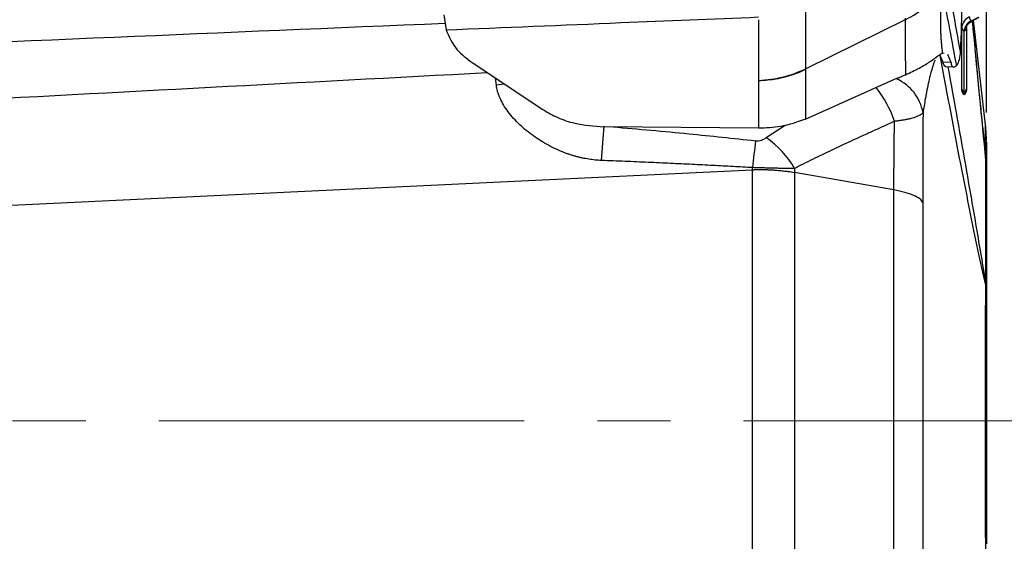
# Model space of a CAD drawing. Header units: millimetres. Extents: x 0 to 594, y 0 to 420.
# Tile 21 of 45: x 264 to 298, y 255 to 273. Entities that reach past the tile are written whole.
import ezdxf

# ---------------------------------------------------------------- set-up
doc = ezdxf.new("R2010")
doc.units = ezdxf.units.MM
doc.linetypes.add('CENTERX2', pattern=[20.32, 12.7, -2.54, 2.54, -2.54])
doc.layers.add('SLD-0', color=7, linetype='Continuous')
doc.styles.add('SLDTEXTSTYLE0', font='TXT', dxfattribs={"width": 0.75})
doc.dimstyles.new('SLDDIMSTYLE1', dxfattribs={"dimtxt": 3.5, "dimasz": 3.2, "dimexe": 0, "dimexo": 0.0625, "dimgap": 0.875, "dimtad": 1, "dimdec": 1, "dimlfac": 3, "dimrnd": 1e-09, "dimzin": 12, "dimdsep": 46, "dimtxsty": 'SLDTEXTSTYLE0', "dimsah": 1, "dimcen": 0.09, "dimadec": 0, "dimazin": 3, "dimtfac": 1, "dimtdec": 1, "dimtofl": 0, "dimtmove": 0, "dimatfit": 3, "dimfxl": 1, "dimfrac": 2, "dimtolj": 1, "dimtzin": 12, "dimarcsym": 0})
doc.dimstyles.new('SLDDIMSTYLE3', dxfattribs={"dimtxt": 3.5, "dimasz": 3.2, "dimexe": 0, "dimexo": 0.0625, "dimgap": 0.875, "dimtad": 1, "dimdec": 1, "dimlfac": 3, "dimrnd": 1e-09, "dimzin": 4, "dimdsep": 46, "dimtxsty": 'SLDTEXTSTYLE0', "dimsah": 1, "dimcen": 0.09, "dimadec": 0, "dimazin": 1, "dimtfac": 1, "dimtdec": 1, "dimtofl": 0, "dimtmove": 0, "dimatfit": 3, "dimfxl": 1, "dimfrac": 2, "dimtolj": 1, "dimtzin": 12, "dimarcsym": 0})

# ---------------------------------------------------------------- blocks, each defined once
blk = doc.blocks.new('_D_4')
at = {"layer": 'SLD-0', "color": 7, "transparency": 16777216}
for p, q in [((260.234, 349.441), (259.167, 349.441)), ((259.167, 349.441), (259.167, 343.885)), ((269.285, 349.441), (270.351, 349.441)), ((270.351, 349.441), (270.351, 343.885)), ((259.167, 343.885), (260.234, 343.885)), ((270.351, 343.885), (269.285, 343.885)), ((232.009, 309.733), (232.009, 339.648)), ((297.509, 269.702), (297.509, 339.648)), ((232.009, 338.648), (297.509, 338.648))]:
    blk.add_line(p, q, dxfattribs=at)
for points in [[(232.009, 338.648), (235.209, 338.098), (235.209, 339.198)], [(297.509, 338.648), (294.309, 339.198), (294.309, 338.098)]]:
    blk.add_solid(points, dxfattribs=at)
at = {"layer": 'SLD-0', "color": 7, "transparency": 16777216, "char_height": 3.5, "attachment_point": 1, "style": 'SLDTEXTSTYLE0'}
for s, insert in [('7.74', (260.234, 348.396)), ('196.5', (258.94, 343.16))]:
    blk.add_mtext(s, dxfattribs=dict(at, insert=insert))
blk = doc.blocks.new('_D_6')
at = {"layer": 'SLD-0', "color": 7, "transparency": 16777216}
for p, q in [((234.809, 303.822), (315.277, 303.822)), ((314.277, 303.822), (314.277, 214.155)), ((302.454, 264.807), (302.454, 265.874)), ((302.454, 265.874), (308.01, 265.874)), ((308.01, 265.874), (308.01, 264.807)), ((302.454, 253.17), (302.454, 252.103)), ((308.01, 252.103), (308.01, 253.17)), ((302.454, 252.103), (308.01, 252.103)), ((234.809, 214.155), (315.277, 214.155))]:
    blk.add_line(p, q, dxfattribs=at)
for points in [[(314.277, 303.822), (313.727, 300.622), (314.827, 300.622)], [(314.277, 214.155), (314.827, 217.355), (313.727, 217.355)]]:
    blk.add_solid(points, dxfattribs=at)
at = {"layer": 'SLD-0', "color": 7, "transparency": 16777216, "char_height": 3.5, "attachment_point": 1, "rotation": 90, "style": 'SLDTEXTSTYLE0'}
for s, insert in [('269.0', (309.766, 255.809)), ('10.59', (303.498, 253.17)), ('%%c', (309.766, 250.531))]:
    blk.add_mtext(s, dxfattribs=dict(at, insert=insert))

msp = doc.modelspace()

# ---------------------------------------------------------------- linework, layer by layer
at = {"color": 7, "linetype": 'Continuous', "lineweight": 25}
for p, q in [((278.659, 273.101), (278.733, 272.576)), ((291.229, 271.22), (291.229, 273.332)), ((296.97, 272.877), (297.233, 273.014)), ((296.998, 272.878), (297.261, 273.016)), ((289.592, 272.931), (289.592, 270.819)), ((294.685, 272.93), (291.229, 271.22)), ((297.477, 269.273), (297.058, 272.91)), ((296.651, 270.522), (296.651, 272.647)), ((296.734, 270.42), (296.734, 272.545)), ((296.818, 272.647), (296.818, 270.522)), ((295.994, 271.464), (295.894, 271.716)), ((295.988, 271.777), (296.047, 271.761)), ((296.153, 271.734), (296.27, 271.451)), ((279.641, 271.437), (282.101, 269.804)), ((295.994, 271.464), (296.27, 271.451)), ((296.379, 271.282), (296.466, 271.33)), ((291.227, 271.206), (291.229, 271.22)), ((291.229, 269.477), (291.229, 271.208)), ((296.379, 271.282), (296.103, 271.295)), ((280.482, 270.651), (280.451, 270.899)), ((280.769, 270.689), (280.482, 270.651)), ((289.592, 270.811), (289.592, 269.157)), ((294.413, 270.896), (291.229, 269.477)), ((296.651, 270.473), (296.651, 270.522)), ((296.734, 270.329), (296.734, 270.42)), ((296.818, 270.522), (296.818, 270.473)), ((289.856, 268.831), (290.518, 269.266)), ((297.402, 268.998), (297.358, 269.458)), ((289.592, 269.157), (284.22, 269.208)), ((297.378, 269.227), (297.461, 268.366)), ((297.461, 268.363), (297.492, 268.049)), ((289.373, 267.703), (238.643, 265.287)), ((289.376, 250.272), (289.376, 267.706)), ((290.839, 267.623), (290.839, 250.354)), ((294.293, 267.012), (290.839, 267.623))]:
    msp.add_line(p, q, dxfattribs=at)
at = {"color": 7, "linetype": 'Continuous', "lineweight": 25, "flags": 128}
msp.add_lwpolyline([(294.684, 272.98), (294.684, 272.952), (294.685, 272.93)], dxfattribs=at)
at = {"color": 7, "linetype": 'Continuous', "lineweight": 25}
for centre, radius, start, end in [((293.682, 275.164), 2.448, 294.1772, 336.1786), ((297.098, 272.615), 0.448, 113.3219, 175.8214), ((297.231, 273.046), 0.311, 183.7466, 213.0433), ((297.125, 272.517), 0.392, 113.3219, 175.8214), ((296.982, 272.912), 0.0376, 251.9702, 295.4662), ((296.769, 272.658), 0.118, 185.3927, 253.0703), ((296.7, 272.658), 0.118, 286.9297, 354.6073), ((293.713, 269.397), 1.623, 10.9648, 64.8493), ((290.569, 268.134), 3.953, 18.6487, 38.0419), ((296.769, 270.533), 0.118, 185.3927, 253.0703), ((296.818, 270.473), 0.167, 180, 240), ((296.7, 270.533), 0.118, 286.9297, 354.6073), ((296.651, 270.473), 0.167, 300, 0), ((176.013, 277.245), 108.509, 355.13225, 355.76578), ((403.347, 254.976), 114.686, 173.11516, 173.58587), ((287.943, 266.081), 3.35, 30.0671, 55.1815), ((296.725, 268.032), 0.767, 0.4589, 1.2852), ((296.951, 268.041), 0.541, 359.5117, 0.4883), ((295.181, 263.714), 2.311, 359.6638, 359.8777), ((295.078, 263.704), 2.415, 359.8955, 0.1045)]:
    msp.add_arc(centre, radius, start, end, dxfattribs=at)
for points, knots in [([(296.691, 276.839), (296.692, 276.383), (296.698, 274.708), (296.645, 273.036), (296.606, 271.819)], [0, 0, 0, 0, 0.272354, 1, 1, 1, 1]), ([(296.606, 271.819), (296.495, 272.444), (296.296, 273.558), (296.097, 274.669), (296.009, 275.158)], [0, 0, 0, 0, 0.56, 1, 1, 1, 1]), ([(295.922, 274.225), (296.023, 273.684), (296.204, 272.717), (296.386, 271.754), (296.466, 271.33)], [0, 0, 0, 0, 0.56, 1, 1, 1, 1]), ([(295.933, 272.312), (295.933, 272.322), (295.932, 272.34), (295.932, 272.373), (295.931, 272.422), (295.929, 272.509), (295.927, 272.666), (295.925, 272.952), (295.923, 273.468), (295.922, 273.899), (295.922, 274.175)], [0, 0, 0, 0, 0.017042, 0.030444, 0.0544, 0.097252, 0.173998, 0.311683, 0.55852, 1, 1, 1, 1]), ([(278.733, 272.576), (280.759, 272.66), (284.377, 272.81), (287.995, 272.958), (289.587, 273.024)], [0, 0, 0, 0, 0.559897, 1, 1, 1, 1]), ([(278.702, 272.797), (271.032, 272.476), (257.679, 271.917), (244.326, 271.331), (238.643, 271.081)], [0, 0, 0, 0, 0.574382, 1, 1, 1, 1]), ([(294.685, 272.93), (294.686, 272.573), (294.688, 271.935), (294.693, 271.298), (294.696, 271.017)], [0, 0, 0, 0, 0.56, 1, 1, 1, 1]), ([(296.818, 272.647), (296.819, 272.663), (296.823, 272.709), (296.868, 272.793), (296.955, 272.85), (296.998, 272.878)], [0, 0, 0, 0, 0.218655, 0.620118, 1, 1, 1, 1]), ([(297.492, 268.038), (297.349, 269.518), (297.194, 271.119), (297.04, 272.749), (297.028, 272.872)], [0, 0, 0, 0, 0.924747, 1, 1, 1, 1]), ([(297.358, 269.458), (297.333, 269.709), (297.277, 270.294), (297.198, 271.125), (297.112, 272.018), (297.058, 272.588), (297.029, 272.885), (297.029, 272.894)], [0, 0, 0, 0, 0.21795, 0.506097, 0.74261, 0.991583, 1, 1, 1, 1]), ([(278.733, 272.576), (278.839, 272.335), (279.027, 271.905), (279.453, 271.58), (279.641, 271.437)], [0, 0, 0, 0, 0.559904, 1, 1, 1, 1]), ([(295.988, 271.777), (295.978, 271.879), (295.963, 272.026), (295.946, 272.188), (295.939, 272.257), (295.935, 272.291), (295.934, 272.305), (295.933, 272.312)], [0, 0, 0, 0, 0.561706, 0.807506, 0.915373, 0.962778, 1, 1, 1, 1]), ([(294.696, 271.017), (294.861, 271.093), (295.193, 271.246), (295.57, 271.487), (295.846, 271.69), (295.94, 271.747), (295.988, 271.777)], [0, 0, 0, 0, 0.249155, 0.499198, 0.748208, 1, 1, 1, 1]), ([(297.492, 263.7), (297.4, 264.103), (297.218, 264.907), (296.937, 266.294), (296.494, 268.528), (296.154, 270.346), (295.902, 271.694)], [0, 0, 0, 0, 0.171457, 0.341916, 0.512349, 1, 1, 1, 1]), ([(296.466, 271.33), (296.499, 271.374), (296.564, 271.463), (296.59, 271.659), (296.603, 271.758)], [0, 0, 0, 0, 0.498765, 1, 1, 1, 1]), ([(296.603, 271.758), (296.604, 271.769), (296.605, 271.79), (296.606, 271.81), (296.606, 271.819)], [0, 0, 0, 0, 0.560292, 1, 1, 1, 1]), ([(295.722, 271.522), (295.715, 271.507), (295.702, 271.476), (295.683, 271.426), (295.665, 271.373), (295.642, 271.302), (295.614, 271.211), (295.577, 271.077), (295.529, 270.887), (295.472, 270.632), (295.423, 270.384), (295.38, 270.148), (295.344, 269.939), (295.319, 269.782), (295.307, 269.706)], [0, 0, 0, 0, 0.0296068, 0.0604189, 0.0924071, 0.125532, 0.184233, 0.2505037, 0.3510598, 0.5002266, 0.6667449, 0.7500299, 0.8784771, 1, 1, 1, 1]), ([(296.103, 271.295), (296.08, 271.304), (296.035, 271.321), (296.007, 271.418), (295.994, 271.464)], [0, 0, 0, 0, 0.526287, 1, 1, 1, 1]), ([(296.27, 271.451), (296.283, 271.405), (296.311, 271.307), (296.355, 271.29), (296.379, 271.282)], [0, 0, 0, 0, 0.473659, 1, 1, 1, 1]), ([(238.643, 268.855), (246.075, 269.264), (259.915, 270.026), (273.755, 270.754), (280.162, 271.091)], [0, 0, 0, 0, 0.537056, 1, 1, 1, 1]), ([(289.592, 270.811), (289.806, 270.828), (290.189, 270.857), (290.668, 270.98), (290.996, 271.098), (291.163, 271.176), (291.227, 271.206)], [0, 0, 0, 0, 0.368314, 0.657838, 0.868433, 1, 1, 1, 1]), ([(294.413, 270.896), (294.466, 270.919), (294.56, 270.961), (294.654, 271), (294.696, 271.017)], [0, 0, 0, 0, 0.559915, 1, 1, 1, 1]), ([(296.173, 271.292), (296.388, 270.085), (296.715, 268.247), (297.155, 265.722), (297.38, 264.38), (297.492, 263.709)], [0, 0, 0, 0, 0.488842, 0.744418, 1, 1, 1, 1]), ([(284.131, 268.038), (284.095, 268.04), (284.022, 268.043), (283.912, 268.052), (283.803, 268.065), (283.693, 268.08), (283.583, 268.099), (283.474, 268.121), (283.364, 268.146), (283.253, 268.175), (283.143, 268.206), (283.033, 268.241), (282.863, 268.3), (282.636, 268.391), (282.357, 268.525), (282.087, 268.676), (281.828, 268.845), (281.581, 269.027), (281.347, 269.227), (281.132, 269.438), (280.935, 269.666), (280.767, 269.901), (280.656, 270.099), (280.589, 270.249), (280.55, 270.352), (280.519, 270.453), (280.495, 270.553), (280.487, 270.619), (280.482, 270.651)], [0, 0, 0, 0, 0.022127, 0.04432, 0.066598, 0.088979, 0.111482, 0.134125, 0.156926, 0.179903, 0.203075, 0.226459, 0.250071, 0.311986, 0.374787, 0.437448, 0.499833, 0.562986, 0.624461, 0.688452, 0.749592, 0.813341, 0.873865, 0.899903, 0.925455, 0.950601, 0.975421, 1, 1, 1, 1]), ([(289.592, 270.819), (289.592, 270.818), (289.592, 270.815), (289.592, 270.812), (289.592, 270.811)], [0, 0, 0, 0, 0.56, 1, 1, 1, 1]), ([(282.101, 269.804), (282.267, 269.708), (282.6, 269.513), (283.309, 269.276), (283.876, 269.234), (284.22, 269.208)], [0, 0, 0, 0, 0.278316, 0.561132, 1, 1, 1, 1]), ([(295.307, 269.706), (295.303, 269.7), (295.295, 269.688), (295.28, 269.671), (295.265, 269.657), (295.25, 269.644), (295.235, 269.633), (295.222, 269.624), (295.211, 269.617), (295.202, 269.612), (295.168, 269.592), (295.103, 269.561), (294.996, 269.524), (294.889, 269.494), (294.784, 269.47), (294.672, 269.448), (294.556, 269.429), (294.438, 269.412), (294.356, 269.403), (294.315, 269.398)], [0, 0, 0, 0, 0.044881, 0.085654, 0.122212, 0.15447, 0.18236, 0.205831, 0.224841, 0.239363, 0.249376, 0.382796, 0.49995, 0.590399, 0.678241, 0.763268, 0.845315, 0.924255, 1, 1, 1, 1]), ([(295.307, 269.706), (295.306, 269.656), (295.306, 269.554), (295.305, 269.401), (295.304, 269.244), (295.303, 269.085), (295.302, 268.846), (295.301, 268.531), (295.3, 268.14), (295.299, 267.749), (295.299, 267.397), (295.298, 267.089), (295.298, 266.829), (295.298, 266.662), (295.298, 266.58)], [0, 0, 0, 0, 0.0480341, 0.0969876, 0.1468428, 0.1975809, 0.2491819, 0.3741556, 0.4975916, 0.6215765, 0.7475901, 0.8355296, 0.9196541, 1, 1, 1, 1]), ([(291.229, 269.477), (290.944, 269.373), (290.434, 269.187), (289.849, 269.166), (289.592, 269.157)], [0, 0, 0, 0, 0.559903, 1, 1, 1, 1]), ([(294.315, 269.398), (294.187, 269.34), (293.935, 269.225), (293.566, 269.057), (293.212, 268.895), (292.874, 268.739), (292.526, 268.577), (292.169, 268.41), (291.807, 268.238), (291.466, 268.073), (291.146, 267.915), (290.942, 267.81), (290.843, 267.759)], [0, 0, 0, 0, 0.107966, 0.211937, 0.311932, 0.407956, 0.500026, 0.61032, 0.715397, 0.815312, 0.910144, 1, 1, 1, 1]), ([(294.293, 267.012), (294.293, 267.062), (294.294, 267.162), (294.295, 267.312), (294.296, 267.461), (294.297, 267.608), (294.298, 267.754), (294.299, 267.898), (294.3, 268.042), (294.301, 268.183), (294.302, 268.324), (294.304, 268.463), (294.305, 268.601), (294.307, 268.737), (294.308, 268.872), (294.31, 269.006), (294.312, 269.138), (294.313, 269.269), (294.315, 269.355), (294.315, 269.398)], [0, 0, 0, 0, 0.0648231, 0.1287289, 0.1917593, 0.2539532, 0.3153471, 0.3759751, 0.435871, 0.4950639, 0.5535784, 0.6114377, 0.6686635, 0.7252759, 0.7813054, 0.8367854, 0.8917105, 0.9460877, 1, 1, 1, 1]), ([(297.492, 268.049), (297.489, 268.151), (297.484, 268.357), (297.48, 268.603), (297.477, 268.814), (297.477, 269.037), (297.477, 269.211), (297.477, 269.298), (297.477, 269.273), (297.477, 269.273)], [0, 0, 0, 0, 0.1219442, 0.2460768, 0.3695942, 0.4939975, 0.7467219, 0.9991628, 1, 1, 1, 1]), ([(297.509, 268.702), (297.508, 268.797), (297.505, 268.988), (297.486, 269.178), (297.477, 269.273)], [0, 0, 0, 0, 0.5, 1, 1, 1, 1]), ([(284.54, 269.205), (285.419, 269.128), (287.07, 268.982), (288.718, 268.806), (289.489, 268.724)], [0, 0, 0, 0, 0.5321416, 1, 1, 1, 1]), ([(289.489, 268.724), (289.524, 268.72), (289.559, 268.72), (289.629, 268.727), (289.662, 268.735), (289.724, 268.755), (289.754, 268.768), (289.808, 268.797), (289.833, 268.814), (289.856, 268.831)], [0, 0, 0, 0, 0.25, 0.25, 0.5, 0.5, 0.75, 0.75, 1, 1, 1, 1]), ([(297.509, 268.685), (297.509, 268.688), (297.509, 268.698), (297.509, 268.568), (297.509, 268.25), (297.509, 267.887), (297.509, 267.664)], [0, 0, 0, 0, 0.11979, 0.367197, 0.613181, 1, 1, 1, 1]), ([(289.38, 267.788), (289.155, 267.801), (288.697, 267.826), (287.998, 267.863), (287.273, 267.899), (286.524, 267.935), (285.749, 267.97), (284.948, 268.004), (284.406, 268.027), (284.131, 268.038)], [0, 0, 0, 0, 0.128447, 0.26171, 0.399781, 0.542654, 0.690321, 0.842772, 1, 1, 1, 1]), ([(297.492, 263.709), (297.492, 264.627), (297.492, 265.472), (297.492, 266.937), (297.492, 267.557), (297.492, 268.037)], [0, 0, 0, 0, 0.5, 0.5, 1, 1, 1, 1]), ([(289.376, 267.706), (289.377, 267.707), (289.38, 267.709), (289.388, 267.711), (289.399, 267.713), (289.413, 267.715), (289.43, 267.717), (289.451, 267.719), (289.474, 267.72), (289.501, 267.721), (289.531, 267.722), (289.565, 267.723), (289.602, 267.724), (289.641, 267.724), (289.685, 267.724), (289.731, 267.723), (289.781, 267.722), (289.833, 267.72), (289.889, 267.718), (289.948, 267.716), (290.01, 267.713), (290.074, 267.709), (290.179, 267.702), (290.322, 267.69), (290.481, 267.673), (290.617, 267.656), (290.73, 267.64), (290.802, 267.629), (290.839, 267.623)], [0, 0, 0, 0, 0.003237, 0.0083, 0.015332, 0.024387, 0.035492, 0.048664, 0.063916, 0.081258, 0.100702, 0.122257, 0.14593, 0.171732, 0.199669, 0.229747, 0.261973, 0.296349, 0.332879, 0.37156, 0.41239, 0.455363, 0.500467, 0.621783, 0.748927, 0.833059, 0.916782, 1, 1, 1, 1]), ([(290.843, 267.759), (290.818, 267.759), (290.768, 267.759), (290.691, 267.759), (290.614, 267.759), (290.536, 267.76), (290.458, 267.761), (290.38, 267.762), (290.302, 267.763), (290.224, 267.764), (290.123, 267.767), (289.996, 267.77), (289.843, 267.774), (289.688, 267.778), (289.534, 267.783), (289.431, 267.786), (289.38, 267.788)], [0, 0, 0, 0, 0.058646, 0.116597, 0.173816, 0.230267, 0.285917, 0.340736, 0.394694, 0.447763, 0.499921, 0.601012, 0.70172, 0.801889, 0.901365, 1, 1, 1, 1]), ([(297.509, 267.664), (297.509, 267.434), (297.509, 267.172), (297.509, 266.734), (297.509, 266.581), (297.509, 266.259), (297.509, 266.09), (297.509, 265.562), (297.509, 265.185), (297.509, 264.382), (297.509, 263.961), (297.509, 263.519)], [0, 0, 0, 0, 0.25, 0.25, 0.375, 0.375, 0.5, 0.5, 0.75, 0.75, 1, 1, 1, 1]), ([(294.293, 250.965), (294.293, 252.272), (294.293, 253.601), (294.293, 256.283), (294.293, 257.636), (294.293, 260.341), (294.293, 261.694), (294.293, 264.376), (294.293, 265.706), (294.293, 267.012)], [0, 0, 0, 0, 0.25, 0.25, 0.5, 0.5, 0.75, 0.75, 1, 1, 1, 1]), ([(295.298, 266.58), (295.28, 266.622), (295.244, 266.664), (295.136, 266.747), (295.065, 266.787), (294.889, 266.862), (294.785, 266.897), (294.554, 266.96), (294.427, 266.988), (294.293, 267.012)], [0, 0, 0, 0, 0.25, 0.25, 0.5, 0.5, 0.75, 0.75, 1, 1, 1, 1]), ([(295.298, 266.58), (295.298, 265.28), (295.298, 264.008), (295.298, 261.486), (295.298, 260.236), (295.298, 257.736), (295.298, 256.485), (295.298, 254.594), (295.298, 253.96), (295.298, 252.684), (295.298, 252.041), (295.298, 251.391)], [0, 0, 0, 0, 0.25, 0.25, 0.5, 0.5, 0.75, 0.75, 0.875, 0.875, 1, 1, 1, 1]), ([(297.487, 254.541), (297.487, 254.57), (297.486, 254.659), (297.484, 254.838), (297.481, 255.169), (297.478, 255.629), (297.477, 256.101), (297.477, 256.483), (297.477, 256.772), (297.477, 257.063), (297.477, 257.455), (297.477, 258.147), (297.477, 258.944), (297.477, 259.738), (297.477, 260.528), (297.477, 261.155), (297.477, 261.637), (297.477, 261.83), (297.477, 262.173), (297.479, 262.547), (297.482, 262.911), (297.484, 263.113), (297.485, 263.246), (297.486, 263.334), (297.487, 263.411), (297.487, 263.477), (297.488, 263.51), (297.489, 263.542), (297.49, 263.584), (297.491, 263.626), (297.492, 263.668), (297.492, 263.69), (297.492, 263.7)], [0, 0, 0, 0, 0.010549, 0.031653, 0.063196, 0.125736, 0.187869, 0.218899, 0.249947, 0.281038, 0.312197, 0.374827, 0.500064, 0.56226, 0.624428, 0.749465, 0.762061, 0.780925, 0.81227, 0.874694, 0.905879, 0.9371, 0.944916, 0.952738, 0.968394, 0.972309, 0.976234, 0.98018, 0.984147, 0.992098, 0.996099, 1, 1, 1, 1]), ([(297.509, 263.519), (297.509, 263.476), (297.509, 263.431), (297.509, 263.341), (297.509, 263.297), (297.509, 263.165), (297.509, 263.077), (297.509, 262.812), (297.509, 262.633), (297.509, 262.274), (297.509, 262.093), (297.509, 261.728), (297.509, 261.545), (297.509, 260.62), (297.509, 259.873), (297.509, 258.931), (297.509, 258.742), (297.509, 258.363), (297.509, 258.172), (297.509, 257.604), (297.509, 257.232), (297.509, 256.681), (297.509, 256.498), (297.509, 256.136), (297.509, 255.956), (297.509, 255.418), (297.509, 255.064), (297.509, 254.714)], [0, 0, 0, 0, 0.015625, 0.015625, 0.03125, 0.03125, 0.0625, 0.0625, 0.125, 0.125, 0.1875, 0.1875, 0.25, 0.25, 0.5, 0.5, 0.5625, 0.5625, 0.625, 0.625, 0.75, 0.75, 0.8125, 0.8125, 0.875, 0.875, 1, 1, 1, 1])]:
    msp.add_open_spline(points, degree=3, knots=knots, dxfattribs=at)
for points in [[(289.592, 270.819), (289.885, 270.846), (290.47, 270.899), (290.976, 271.113), (291.229, 271.22)], [(297.492, 268.049), (297.492, 268.048), (297.492, 268.047), (297.492, 268.046)], [(297.492, 268.046), (297.504, 267.919), (297.509, 267.792), (297.509, 267.664)], [(297.492, 268.037), (297.492, 268.037), (297.492, 268.037), (297.492, 268.038)], [(297.509, 267.664), (297.509, 267.789), (297.504, 267.913), (297.492, 268.037)], [(289.373, 267.703), (289.376, 267.731), (289.378, 267.76), (289.38, 267.788)], [(289.376, 267.706), (289.375, 267.705), (289.374, 267.704), (289.373, 267.703)], [(290.843, 267.759), (290.841, 267.714), (290.84, 267.668), (290.839, 267.623)], [(297.492, 263.709), (297.492, 263.709), (297.492, 263.709), (297.492, 263.709)], [(297.509, 263.519), (297.509, 263.583), (297.504, 263.646), (297.492, 263.709)], [(297.492, 263.7), (297.492, 263.7), (297.492, 263.7), (297.492, 263.7)], [(297.509, 263.519), (297.509, 263.579), (297.504, 263.64), (297.492, 263.7)]]:
    msp.add_open_spline(points, degree=3, dxfattribs=at)
at = {"layer": 'SLD-0', "color": 7, "linetype": 'CENTERX2', "lineweight": 18}
msp.add_line((228.112, 258.989), (304.121, 258.989), dxfattribs=at)

# ---------------------------------------------------------------- dimensions: what is measured, and where the dimension line sits
at = {"layer": 'SLD-0', "color": 7}
dim = msp.add_linear_dim(base=(297.509, 338.648), p1=(232.009, 308.733), p2=(297.509, 268.702), dimstyle='SLDDIMSTYLE1', dxfattribs=at)
dim.commit()
dim.dimension.update_dxf_attribs({"geometry": '_D_4', "text_midpoint": (264.759, 338.648), "dimtype": 160})
dim = msp.add_linear_dim(base=(314.277, 214.155), p1=(233.809, 303.822), p2=(233.809, 214.155), angle=90, text='%%c<>', dimstyle='SLDDIMSTYLE3', dxfattribs=at)
dim.commit()
dim.dimension.update_dxf_attribs({"geometry": '_D_6', "text_midpoint": (314.277, 258.989), "dimtype": 160})

doc.saveas('drawing.dxf')
